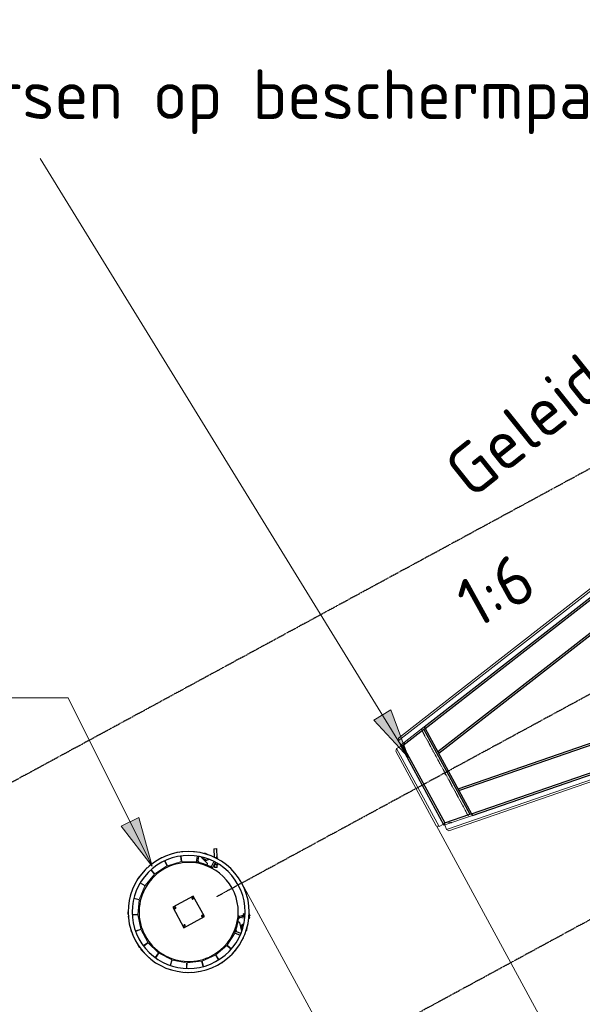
# Model space of a CAD drawing. Header units: millimetres. Extents: x 1069 to 250059, y -65909 to 70891.
# Tile 16 of 109: x 70213 to 75886, y -10234 to -300. Entities that reach past the tile are written whole.
import ezdxf

# ---------------------------------------------------------------- set-up
doc = ezdxf.new("R2010")
doc.units = ezdxf.units.MM
doc.linetypes.add('Grid Line', pattern=[22.225, 12.7, -3.175, 3.175, -3.175])
doc.linetypes.add('Hhidden', pattern=[2.5, 1.5, -1])
for name, color, linetype, lineweight in [('iw-bs-remmingwerk', 213, 'Continuous', 18), ('N-CO-BC-BETONVORM-G', 50, 'Continuous', 25), ('N-CO-BC-BETONVORM-G-1', 50, 'Continuous', 18), ('N-CO-HC-HOUTVORM-G', 30, 'Continuous', 18), ('N-CO-KC-KUNSTSTOFVORM-G', 7, 'Continuous', 13), ('N-CO-SC-STAALVORM-G', 10, 'Continuous', 25), ('X-XX-AL-CONSTRUCTIELIJN-G-5', 7, 'Hhidden', 13), ('X-XX-AL-CONSTRUCTIELIJN-G-6', 7, 'Grid Line', 18), ('X-XX-AL-M', 7, 'Continuous', 18), ('X-XX-AL-M-200', 7, 'Continuous', 18), ('X-XX-AL-T25-1', 7, 'Continuous', 13), ('X-XX-AL-T25-2', 210, 'Continuous', 13), ('X_XX_AL_STRAMIENLIJN_G-1', 7, 'Grid Line', 25), ('XR-463688-Blauwverlaat_Remmingswerken_dwg-1', 213, 'Continuous', 18)]:
    doc.layers.add(name, color=color, linetype=linetype, lineweight=lineweight)
doc.styles.add('NLCS-ISO_3', font='NLCS-ISO.ttf', dxfattribs={"height": 500})
doc.dimstyles.new('2_5_NLCS_diagonal', dxfattribs={"dimscale": 304.8, "dimtxt": 501.377484, "dimasz": 1.312336, "dimexe": 1.968504, "dimexo": 0.0625, "dimgap": 0, "dimtad": 1, "dimdec": 0, "dimzin": 0, "dimdsep": 46, "dimtxsty": 'NLCS-ISO_3', "dimblk1": 'OBLIQUE', "dimblk2": 'OBLIQUE', "dimsah": 1, "dimcen": 0.09, "dimdle": 1.312336, "dimazin": 0, "dimtfac": 1, "dimtdec": 4, "dimtix": 1, "dimtmove": 0, "dimatfit": 3, "dimfxl": 1.968504, "dimfxlon": 1, "dimtvp": 1, "dimtolj": 1, "dimtzin": 0, "dimarcsym": 2})

# ---------------------------------------------------------------- blocks, each defined once
blk = doc.blocks.new('XR-463688-Blauwverlaat_Remmingswerken_dwg-3327467-N_A_P_ Copy 1')
at = {"layer": 'iw-bs-remmingwerk'}
for p, q in [((-8929.7, 4738.4), (-8920.8, 4722.5)), ((-8483, 3940.5), (-8473.5, 3923.7))]:
    blk.add_line(p, q, dxfattribs=at)
blk = doc.blocks.new('GM_Hakorit_2695 - GM_Hakorit_2695-3716366-N_A_P_ Copy 1')
at = {"layer": 'N-CO-KC-KUNSTSTOFVORM-G'}
for p, q in [((-1347.5, -50), (-1347.5, 0)), ((-1347.5, 0), (-1053.4, 0)), ((1347.5, 0), (1347.5, -50)), ((1347.5, -50), (-1347.5, -50)), ((-1347.5, -50), (-1327.5, -70)), ((1327.5, -70), (-1327.5, -70)), ((1327.5, -70), (1347.5, -50))]:
    blk.add_line(p, q, dxfattribs=at)
blk = doc.blocks.new('GM_Hakorit_2695 - GM_Hakorit_2695-V25-N_A_P_ Copy 1')
at = {"layer": 'N-CO-KC-KUNSTSTOFVORM-G'}
for p, q in [((-1347.5, -50), (-1347.5, 0)), ((1053.4, 0), (1347.5, 0)), ((1347.5, 0), (1347.5, -50)), ((1347.5, -50), (-1347.5, -50)), ((-1347.5, -50), (-1327.5, -70)), ((1327.5, -70), (-1327.5, -70)), ((1327.5, -70), (1347.5, -50))]:
    blk.add_line(p, q, dxfattribs=at)
blk = doc.blocks.new('GM_Hakorit_895 - GM_Hakorit_895-3717133-N_A_P_ Copy 1')
at = {"layer": 'N-CO-KC-KUNSTSTOFVORM-G'}
for p, q in [((-447.5, -50), (-447.5, 0)), ((447.5, 0), (447.5, -50)), ((447.5, -50), (-447.5, -50)), ((-447.5, -50), (-427.5, -70)), ((427.5, -70), (-427.5, -70)), ((427.5, -70), (447.5, -50))]:
    blk.add_line(p, q, dxfattribs=at)
blk = doc.blocks.new('GM_Bouten_Moeren_Zeskant - M16-V26-N_A_P_ Copy 1')
at = {"layer": 'N-CO-SC-STAALVORM-G'}
for p, q in [((17359.7, 9240.9), (17351.8, 9242.2)), ((17359.4, 9240.9), (17359.7, 9240.9)), ((17359.7, 9240.9), (17360.4, 9245.2))]:
    blk.add_line(p, q, dxfattribs=at)
blk = doc.blocks.new('GM_Bouten_Moeren_Zeskant - M16-V27-N_A_P_ Copy 1')
at = {"layer": 'N-CO-SC-STAALVORM-G'}
for p, q in [((17359.7, 9240.9), (17359.4, 9240.9)), ((17359.4, 9240.9), (17359.7, 9240.9))]:
    blk.add_line(p, q, dxfattribs=at)
blk = doc.blocks.new('GM_Wrijfstijl_boven_beschermpaal - GM_Wrijfstijl_boven_beschermpaal-3591631-N_A_P_ Copy 1')
at = {"layer": 'N-CO-HC-HOUTVORM-G'}
for p, q in [((-80, -96.3), (-76.3, -100)), ((76.3, -100), (80, -96.3)), ((-76.3, -100), (-28.7, -100)), ((28.7, -100), (76.3, -100))]:
    blk.add_line(p, q, dxfattribs=at)
at = {"layer": 'N-CO-KC-KUNSTSTOFVORM-G'}
for p, q in [((-73.3, 0), (-81.2, -54.6)), ((73.3, 0), (-73.3, 0)), ((81.2, -54.6), (73.3, 0))]:
    blk.add_line(p, q, dxfattribs=at)
blk = doc.blocks.new('GM_Wrijfstijl_boven_beschermpaal - GM_Wrijfstijl_boven_beschermpaal-V30-N_A_P_ Copy 1')
at = {"layer": 'N-CO-BC-BETONVORM-G-1'}
h = blk.add_hatch(dxfattribs=at)
h.set_pattern_fill('ACO-HOUT_01', color=256, style=0, pattern_type=2)
h.set_pattern_definition([(123.504, (-5962.73, 17865.3), (-317.696, -210.31), []), (213.504, (-5962.73, 17865.3), (-425.0815, -738.316), [952.5, -571.5])])
h.paths.add_polyline_path([(80.4, -95.9), (33.1, -100), (76.3, -100)], flags=0)
h.paths.add_polyline_path([(-25.7, -100), (-79.4, -96.9), (-76.3, -100), (-52.1, -100)], flags=0)
at = {"layer": 'N-CO-HC-HOUTVORM-G'}
for p, q in [((-79.8, -96.4), (-76.3, -100)), ((76.3, -100), (80.4, -95.9)), ((-76.3, -100), (-26.6, -100)), ((31.1, -100), (76.3, -100))]:
    blk.add_line(p, q, dxfattribs=at)
at = {"layer": 'N-CO-KC-KUNSTSTOFVORM-G'}
for p, q in [((-73.3, 0), (-81.2, -54.6)), ((73.3, 0), (-73.3, 0)), ((81.2, -54.6), (73.3, 0))]:
    blk.add_line(p, q, dxfattribs=at)
blk = doc.blocks.new('GM_Wrijfstijl_boven_beschermpaal - GM_Wrijfstijl_boven_beschermpaal-V31-N_A_P_ Copy 1')
at = {"layer": 'N-CO-HC-HOUTVORM-G'}
for p, q in [((-80, -96.3), (-76.3, -100)), ((76.3, -100), (80.7, -95.5)), ((-76.3, -100), (-25, -100)), ((33.8, -100), (76.3, -100))]:
    blk.add_line(p, q, dxfattribs=at)
at = {"layer": 'N-CO-KC-KUNSTSTOFVORM-G'}
for p, q in [((-73.3, 0), (-81.2, -54.6)), ((73.3, 0), (-73.3, 0)), ((81.2, -54.6), (73.3, 0))]:
    blk.add_line(p, q, dxfattribs=at)
blk = doc.blocks.new('GM_Wrijfstijl_boven_beschermpaal - GM_Wrijfstijl_boven_beschermpaal-V32-N_A_P_ Copy 1')
at = {"layer": 'N-CO-HC-HOUTVORM-G'}
for p, q in [((-80.4, -95.8), (-76.3, -100)), ((76.3, -100), (81, -95.3)), ((-76.3, -100), (-24.6, -100)), ((36.6, -100), (76.3, -100))]:
    blk.add_line(p, q, dxfattribs=at)
at = {"layer": 'N-CO-KC-KUNSTSTOFVORM-G'}
for p, q in [((-73.3, 0), (-81.2, -54.6)), ((73.3, 0), (-73.3, 0)), ((81.2, -54.6), (73.3, 0))]:
    blk.add_line(p, q, dxfattribs=at)
blk = doc.blocks.new('GM_Wrijfstijl_boven_beschermpaal - GM_Wrijfstijl_boven_beschermpaal-V33-N_A_P_ Copy 1')
at = {"layer": 'N-CO-BC-BETONVORM-G-1'}
h = blk.add_hatch(dxfattribs=at)
h.set_pattern_fill('ACO-HOUT_01', color=256, style=0, pattern_type=2)
h.set_pattern_definition([(208.504, (-17810.94, -3919.25), (181.821, -334.817), []), (298.504, (-17810.94, -3919.25), (698.458, -487.812), [952.5, -571.5])])
h.paths.add_polyline_path([(81.3, -95), (45.3, -100), (76.3, -100)], flags=0)
h.paths.add_polyline_path([(-48, -100), (-81.2, -95.1), (-76.3, -100), (-63, -100)], flags=0)
at = {"layer": 'N-CO-HC-HOUTVORM-G'}
for p, q in [((-81.2, -95.1), (-76.3, -100)), ((76.3, -100), (81.3, -95)), ((-76.3, -100), (-48.3, -100)), ((45.6, -100), (76.3, -100))]:
    blk.add_line(p, q, dxfattribs=at)
at = {"layer": 'N-CO-KC-KUNSTSTOFVORM-G'}
for p, q in [((-73.3, 0), (-81.2, -54.7)), ((73.3, 0), (-73.3, 0)), ((81.2, -54.6), (73.3, 0))]:
    blk.add_line(p, q, dxfattribs=at)
blk = doc.blocks.new('GM_Wrijfstijl_boven_beschermpaal - GM_Wrijfstijl_boven_beschermpaal-V34-N_A_P_ Copy 1')
at = {"layer": 'N-CO-HC-HOUTVORM-G'}
for p, q in [((-81.3, -95), (-76.3, -100)), ((76.3, -100), (81.2, -95.1)), ((-76.3, -100), (-45.2, -100)), ((48.8, -100), (76.3, -100))]:
    blk.add_line(p, q, dxfattribs=at)
at = {"layer": 'N-CO-KC-KUNSTSTOFVORM-G'}
for p, q in [((-73.3, 0), (-81.2, -54.7)), ((73.3, 0), (-73.3, 0)), ((81.2, -54.6), (73.3, 0))]:
    blk.add_line(p, q, dxfattribs=at)
blk = doc.blocks.new('GM_Wrijfstijl_boven_beschermpaal - GM_Wrijfstijl_boven_beschermpaal-V35-N_A_P_ Copy 1')
at = {"layer": 'N-CO-HC-HOUTVORM-G'}
for p, q in [((-80.8, -95.5), (-76.3, -100)), ((76.3, -100), (81.2, -95.1)), ((-76.3, -100), (-26.6, -100)), ((39.5, -100), (76.3, -100))]:
    blk.add_line(p, q, dxfattribs=at)
at = {"layer": 'N-CO-KC-KUNSTSTOFVORM-G'}
for p, q in [((-73.3, 0), (-81.2, -54.7)), ((73.3, 0), (-73.3, 0)), ((81.2, -54.6), (73.3, 0))]:
    blk.add_line(p, q, dxfattribs=at)
blk = doc.blocks.new('GM_Wrijfstijl_boven_beschermpaal - GM_Wrijfstijl_boven_beschermpaal-V36-N_A_P_ Copy 1')
at = {"layer": 'N-CO-HC-HOUTVORM-G'}
for p, q in [((-81, -95.2), (-76.3, -100)), ((76.3, -100), (81.2, -95)), ((-76.3, -100), (-36, -100)), ((42.6, -100), (76.3, -100))]:
    blk.add_line(p, q, dxfattribs=at)
at = {"layer": 'N-CO-KC-KUNSTSTOFVORM-G'}
for p, q in [((-73.3, 0), (-81.2, -54.7)), ((73.3, 0), (-73.3, 0)), ((81.2, -54.6), (73.3, 0))]:
    blk.add_line(p, q, dxfattribs=at)
blk = doc.blocks.new('GM_Wrijfstijl_boven_beschermpaal - GM_Wrijfstijl_boven_beschermpaal-3365226-N_A_P_ Copy 1')
at = {"layer": 'N-CO-BC-BETONVORM-G-1'}
h = blk.add_hatch(dxfattribs=at)
h.set_pattern_fill('ACO-HOUT_01', color=256, style=0, pattern_type=2)
h.set_pattern_definition([(269.504, (-4762.75, -18232.17), (380.986, -3.298), []), (359.504, (-4762.75, -18232.17), (765.27, 374.389), [952.5, -571.5])])
h.paths.add_polyline_path([(-76.3, 100), (-79.5, 96.8), (-56.4, 100)], flags=0)
h.paths.add_polyline_path([(30.5, 100), (78.8, 97.5), (76.3, 100)], flags=0)
at = {"layer": 'N-CO-HC-HOUTVORM-G'}
for p, q in [((-76.3, 100), (-79.8, 96.4)), ((-26.6, 100), (-76.3, 100)), ((76.3, 100), (31.1, 100)), ((80.4, 95.9), (76.3, 100))]:
    blk.add_line(p, q, dxfattribs=at)
at = {"layer": 'N-CO-KC-KUNSTSTOFVORM-G'}
for p, q in [((-81.2, 54.6), (-73.3, 0)), ((73.3, 0), (81.2, 54.6)), ((-73.3, 0), (73.3, 0))]:
    blk.add_line(p, q, dxfattribs=at)
blk = doc.blocks.new('GM_Wrijfstijl_boven_beschermpaal - GM_Wrijfstijl_boven_beschermpaal-V37-N_A_P_ Copy 1')
at = {"layer": 'N-CO-HC-HOUTVORM-G'}
for p, q in [((-76.3, 100), (-80, 96.3)), ((-25, 100), (-76.3, 100)), ((76.3, 100), (33.8, 100)), ((80.7, 95.5), (76.3, 100))]:
    blk.add_line(p, q, dxfattribs=at)
at = {"layer": 'N-CO-KC-KUNSTSTOFVORM-G'}
for p, q in [((-81.2, 54.6), (-73.3, 0)), ((73.3, 0), (81.2, 54.6)), ((-73.3, 0), (73.3, 0))]:
    blk.add_line(p, q, dxfattribs=at)
blk = doc.blocks.new('GM_Wrijfstijl_boven_beschermpaal - GM_Wrijfstijl_boven_beschermpaal-V38-N_A_P_ Copy 1')
at = {"layer": 'N-CO-HC-HOUTVORM-G'}
for p, q in [((-76.3, 100), (-80.4, 95.8)), ((-24.6, 100), (-76.3, 100)), ((76.3, 100), (36.6, 100)), ((81, 95.3), (76.3, 100))]:
    blk.add_line(p, q, dxfattribs=at)
at = {"layer": 'N-CO-KC-KUNSTSTOFVORM-G'}
for p, q in [((-81.2, 54.6), (-73.3, 0)), ((73.3, 0), (81.2, 54.6)), ((-73.3, 0), (73.3, 0))]:
    blk.add_line(p, q, dxfattribs=at)
blk = doc.blocks.new('GM_Wrijfstijl_boven_beschermpaal - GM_Wrijfstijl_boven_beschermpaal-V39-N_A_P_ Copy 1')
at = {"layer": 'N-CO-HC-HOUTVORM-G'}
for p, q in [((-76.3, 100), (-81.2, 95.1)), ((-48.3, 100), (-76.3, 100)), ((76.3, 100), (45.6, 100)), ((81.3, 95), (76.3, 100))]:
    blk.add_line(p, q, dxfattribs=at)
at = {"layer": 'N-CO-KC-KUNSTSTOFVORM-G'}
for p, q in [((-81.2, 54.7), (-73.3, 0)), ((73.3, 0), (81.2, 54.6)), ((-73.3, 0), (73.3, 0))]:
    blk.add_line(p, q, dxfattribs=at)
blk = doc.blocks.new('GM_Wrijfstijl_boven_beschermpaal - GM_Wrijfstijl_boven_beschermpaal-V40-N_A_P_ Copy 1')
at = {"layer": 'N-CO-HC-HOUTVORM-G'}
for p, q in [((-76.3, 100), (-81.3, 95)), ((-45.2, 100), (-76.3, 100)), ((76.3, 100), (48.8, 100)), ((81.2, 95.1), (76.3, 100))]:
    blk.add_line(p, q, dxfattribs=at)
at = {"layer": 'N-CO-KC-KUNSTSTOFVORM-G'}
for p, q in [((-81.2, 54.7), (-73.3, 0)), ((73.3, 0), (81.2, 54.6)), ((-73.3, 0), (73.3, 0))]:
    blk.add_line(p, q, dxfattribs=at)
blk = doc.blocks.new('GM_Wrijfstijl_boven_beschermpaal - GM_Wrijfstijl_boven_beschermpaal-V41-N_A_P_ Copy 1')
at = {"layer": 'N-CO-BC-BETONVORM-G-1'}
h = blk.add_hatch(dxfattribs=at)
h.set_pattern_fill('ACO-HOUT_01', color=256, style=0, pattern_type=2)
h.set_pattern_definition([(218.504, (-16771.57, -7960.83), (237.199, -298.157), []), (308.504, (-16771.57, -7960.83), (772.555, -359.1154), [952.5, -571.5])])
h.paths.add_polyline_path([(76.3, 100), (53.6, 98.3), (81, 95.3)], flags=0)
h.paths.add_polyline_path([(-24.7, 100), (-76.3, 100), (-80.8, 95.5), (-43.8, 99.5)], flags=0)
at = {"layer": 'N-CO-HC-HOUTVORM-G'}
for p, q in [((-76.3, 100), (-80.8, 95.5)), ((-26.6, 100), (-76.3, 100)), ((76.3, 100), (39.5, 100)), ((81.2, 95.1), (76.3, 100))]:
    blk.add_line(p, q, dxfattribs=at)
at = {"layer": 'N-CO-KC-KUNSTSTOFVORM-G'}
for p, q in [((-81.2, 54.7), (-73.3, 0)), ((73.3, 0), (81.2, 54.6)), ((-73.3, 0), (73.3, 0))]:
    blk.add_line(p, q, dxfattribs=at)
blk = doc.blocks.new('GM_Wrijfstijl_boven_beschermpaal - GM_Wrijfstijl_boven_beschermpaal-V42-N_A_P_ Copy 1')
at = {"layer": 'N-CO-BC-BETONVORM-G-1'}
h = blk.add_hatch(dxfattribs=at)
h.set_pattern_fill('ACO-HOUT_01', color=256, style=0, pattern_type=2)
h.set_pattern_definition([(201.504, (-18217.73, -2731.64), (139.662, -354.479), []), (291.504, (-18217.73, -2731.64), (633.803, -569.297), [952.5, -571.5])])
h.paths.add_polyline_path([(76.3, 100), (52, 98.7), (81.2, 95)], flags=0)
h.paths.add_polyline_path([(-32.9, 100), (-76.3, 100), (-81, 95.2), (-53.2, 99.7)], flags=0)
at = {"layer": 'N-CO-HC-HOUTVORM-G'}
for p, q in [((-76.3, 100), (-81, 95.2)), ((-36, 100), (-76.3, 100)), ((76.3, 100), (42.6, 100)), ((81.2, 95), (76.3, 100))]:
    blk.add_line(p, q, dxfattribs=at)
at = {"layer": 'N-CO-KC-KUNSTSTOFVORM-G'}
for p, q in [((-81.2, 54.7), (-73.3, 0)), ((73.3, 0), (81.2, 54.6)), ((-73.3, 0), (73.3, 0))]:
    blk.add_line(p, q, dxfattribs=at)
blk = doc.blocks.new('GM_kopplaat_uitwellingerga - GM_kopplaat_uitwellingerga-3626098-N_A_P_ Copy 1')
at = {"layer": 'N-CO-SC-STAALVORM-G'}
for start, end in [(360, 180), (180, 360)]:
    blk.add_arc((0, 0), 500, start, end, dxfattribs=at)
blk = doc.blocks.new('GM_type2 - GM_type2-3506823-N_A_P_ Copy 1')
at = {"layer": 'N-CO-SC-STAALVORM-G'}
for p, q in [((-7.5, 0), (-7.5, -60.9)), ((7.5, 0), (-7.5, 0)), ((7.5, -60.8), (7.5, 0))]:
    blk.add_line(p, q, dxfattribs=at)
blk = doc.blocks.new('GM_Type10 - GM_Type10-3482109-N_A_P_ Copy 1')
at = {"layer": 'N-CO-SC-STAALVORM-G'}
for p, q in [((-16, 9.3), (-16, 0)), ((16, 0), (16, 8.4))]:
    blk.add_line(p, q, dxfattribs=at)
blk = doc.blocks.new('GM_Type10 - GM_Type10-V43-N_A_P_ Copy 1')
at = {"layer": 'N-CO-SC-STAALVORM-G'}
for p, q in [((-16, 8.8), (-16, 0)), ((16, 0), (16, 9.6))]:
    blk.add_line(p, q, dxfattribs=at)
blk = doc.blocks.new('GM_Type10 - GM_Type10-V44-N_A_P_ Copy 1')
at = {"layer": 'N-CO-SC-STAALVORM-G'}
for p, q in [((-16, 8.4), (-16, 0)), ((16, 0), (16, 9.8))]:
    blk.add_line(p, q, dxfattribs=at)
blk = doc.blocks.new('GM_Type10 - GM_Type10-V45-N_A_P_ Copy 1')
at = {"layer": 'N-CO-SC-STAALVORM-G'}
for p, q in [((-16, 9), (-16, 0)), ((16, 0), (16, 9.8))]:
    blk.add_line(p, q, dxfattribs=at)
blk = doc.blocks.new('GM_Type10 - GM_Type10-V46-N_A_P_ Copy 1')
at = {"layer": 'N-CO-SC-STAALVORM-G'}
for p, q in [((-16, 9.8), (-16, 0)), ((16, 0), (16, 9))]:
    blk.add_line(p, q, dxfattribs=at)
blk = doc.blocks.new('GM_Type10 - GM_Type10-V47-N_A_P_ Copy 1')
at = {"layer": 'N-CO-SC-STAALVORM-G'}
for p, q in [((-16, 9.8), (-16, 0)), ((16, 0), (16, 8.4))]:
    blk.add_line(p, q, dxfattribs=at)
blk = doc.blocks.new('GM_Type10 - GM_Type10-V48-N_A_P_ Copy 1')
at = {"layer": 'N-CO-SC-STAALVORM-G'}
for p, q in [((-16, 9.4), (-16, 0)), ((16, 0), (16, 9.7))]:
    blk.add_line(p, q, dxfattribs=at)
blk = doc.blocks.new('GM_Type10 - GM_Type10-V49-N_A_P_ Copy 1')
at = {"layer": 'N-CO-SC-STAALVORM-G'}
for p, q in [((-16, 9.7), (-16, 0)), ((16, 0), (16, 9.4))]:
    blk.add_line(p, q, dxfattribs=at)
blk = doc.blocks.new('GM_Type10 - GM_Type10-3481840-N_A_P_ Copy 1')
at = {"layer": 'N-CO-SC-STAALVORM-G'}
for p, q in [((-16, 0), (-16, -8.8)), ((16, -9.6), (16, 0))]:
    blk.add_line(p, q, dxfattribs=at)
blk = doc.blocks.new('GM_Type10 - GM_Type10-V50-N_A_P_ Copy 1')
at = {"layer": 'N-CO-SC-STAALVORM-G'}
for p, q in [((-16, 0), (-16, -8.4)), ((16, -9.8), (16, 0))]:
    blk.add_line(p, q, dxfattribs=at)
blk = doc.blocks.new('GM_type3 - GM_type3-3504051-N_A_P_ Copy 1')
at = {"layer": 'N-CO-SC-STAALVORM-G'}
for p, q in [((-7.5, -60), (-7.5, 0)), ((7.5, 0), (-7.5, 0)), ((7.5, 0), (7.5, -60)), ((-7.5, -110), (-7.5, -103.4)), ((-7.5, -110), (7.5, -110)), ((7.5, -103.3), (7.5, -110))]:
    blk.add_line(p, q, dxfattribs=at)
blk = doc.blocks.new('GM_type5 - GM_type5-3510083-N_A_P_ Copy 1')
at = {"layer": 'N-CO-SC-STAALVORM-G'}
for p, q in [((0, 0), (-15.2, -15.2)), ((38.9, -58.6), (68, -27.5))]:
    blk.add_line(p, q, dxfattribs=at)
for start, end in [(271.71781, 275.05567), (279.48102, 279.98083)]:
    blk.add_arc((-15.2, 507.8), 508, start, end, dxfattribs=at)
blk = doc.blocks.new('GM_type4 - GM_type4-3486702-N_A_P_ Copy 1')
at = {"layer": 'N-CO-SC-STAALVORM-G'}
for p, q in [((0, 15.2), (15.2, 0)), ((100.3, 9), (26, 61)), ((100.3, -9.8), (100.3, 9))]:
    blk.add_line(p, q, dxfattribs=at)
blk.add_arc((0, -507.8), 508, 78.61531, 88.28219, dxfattribs=at)
blk = doc.blocks.new('GM_M30 - M20-3626099-N_A_P_ Copy 1')
at = {"layer": 'N-CO-SC-STAALVORM-G'}
for p, q in [((-15567.3, -8664.2), (-15537.3, -8663.3)), ((-15567.3, -8664.2), (-15564.7, -8750.4)), ((-15534.6, -8754.5), (-15537.3, -8663.3)), ((-15547.4, -8827.7), (-15563.5, -8828.2)), ((-15562.4, -8828.1), (-15561.6, -8854.1)), ((-15548.1, -8803.7), (-15552.7, -8803.8)), ((-15547.4, -8827.7), (-15548.1, -8803.7)), ((-15524.4, -8827), (-15547.4, -8827.7)), ((-15531.6, -8853.2), (-15532.4, -8827.2)), ((-15524.4, -8827), (-15524.7, -8815.4)), ((-15531.6, -8853.2), (-15561.6, -8854.1))]:
    blk.add_line(p, q, dxfattribs=at)
blk = doc.blocks.new('GM_type7 - GM_type7-3496946-N_A_P_ Copy 1')
at = {"layer": 'N-CO-SC-STAALVORM-G'}
for p, q in [((-11.1, 0), (-20, 0)), ((-20, 0), (-20, -49.7)), ((-8.9, -60), (-2.5, -60))]:
    blk.add_line(p, q, dxfattribs=at)
blk = doc.blocks.new('GM_type6 - GM_type6-3505761-N_A_P_ Copy 1')
at = {"layer": 'N-CO-SC-STAALVORM-G'}
for p, q in [((7.5, 0), (0.9, 0)), ((7.5, -36), (7.5, 0))]:
    blk.add_line(p, q, dxfattribs=at)
blk = doc.blocks.new('GM_type2 - GM_type2-3480043-N_A_P_ Copy 1')
at = {"layer": 'N-CO-SC-STAALVORM-G'}
for p, q in [((-7.5, 60.9), (-7.5, 0)), ((-7.5, 0), (7.5, 0)), ((7.5, 0), (7.5, 60.8))]:
    blk.add_line(p, q, dxfattribs=at)
blk = doc.blocks.new('GM_type3 - GM_type3-3483063-N_A_P_ Copy 1')
at = {"layer": 'N-CO-SC-STAALVORM-G'}
for p, q in [((7.5, 110), (-7.5, 110)), ((-7.5, 103.3), (-7.5, 110)), ((7.5, 110), (7.5, 101.1)), ((-7.5, 0), (-7.5, 60)), ((-7.5, 0), (7.5, 0)), ((7.5, 60), (7.5, 0))]:
    blk.add_line(p, q, dxfattribs=at)
blk = doc.blocks.new('GM_type5 - GM_type5-3483963-N_A_P_ Copy 1')
at = {"layer": 'N-CO-SC-STAALVORM-G'}
for p, q in [((-15.2, 15.2), (0, 0)), ((68, 27.5), (38.9, 58.6))]:
    blk.add_line(p, q, dxfattribs=at)
for start, end in [(84.84001, 88.28219), (80.01917, 80.51898)]:
    blk.add_arc((-15.2, -507.8), 508, start, end, dxfattribs=at)
blk = doc.blocks.new('GM_type4 - GM_type4-3520903-N_A_P_ Copy 1')
at = {"layer": 'N-CO-SC-STAALVORM-G'}
for p, q in [((15.2, 0), (0, -15.2)), ((100.3, -9), (100.3, 9.8)), ((26, -61), (100.3, -9))]:
    blk.add_line(p, q, dxfattribs=at)
blk.add_arc((0, 507.8), 508, 271.71781, 281.38469, dxfattribs=at)
blk = doc.blocks.new('GM_type7 - GM_type7-3490173-N_A_P_ Copy 1')
at = {"layer": 'N-CO-SC-STAALVORM-G'}
for p, q in [((-20, 49.7), (-20, 0)), ((-20, 0), (-11.1, 0)), ((-2.5, 60), (-8.9, 60))]:
    blk.add_line(p, q, dxfattribs=at)
blk = doc.blocks.new('GM_type6 - GM_type6-3496029-N_A_P_ Copy 1')
at = {"layer": 'N-CO-SC-STAALVORM-G'}
for p, q in [((0.9, 0), (7.5, 0)), ((7.5, 0), (7.5, 36))]:
    blk.add_line(p, q, dxfattribs=at)
blk = doc.blocks.new('GM_M30 - M20-V51-N_A_P_ Copy 1')
at = {"layer": 'N-CO-SC-STAALVORM-G'}
for p, q in [((-15263.5, -9332.9), (-15293.1, -9345)), ((-15264.7, -9319.3), (-15268.4, -9320.9)), ((-15257.8, -9346.8), (-15268.4, -9320.9)), ((-15264.7, -9319.3), (-15254.1, -9345.3)), ((-15251.2, -9319.2), (-15262.8, -9324)), ((-15212.7, -9314.3), (-15202.1, -9340.2)), ((-15330.4, -9392.7), (-15321.5, -9389)), ((-15315.4, -9354.1), (-15324.6, -9357.9)), ((-15212.4, -9344.4), (-15202.1, -9340.2))]:
    blk.add_line(p, q, dxfattribs=at)
blk = doc.blocks.new('GM_Bevestigingsplaat radardetector - GM_Bevestigingsplaat radardetector-3626100-N_A_P_ Copy 1')
at = {"layer": 'N-CO-SC-STAALVORM-G'}
for p, q in [((117.5, 117.5), (-117.5, 117.5)), ((-117.5, 117.5), (-117.5, -117.5)), ((117.5, -117.5), (117.5, 117.5)), ((-117.5, -117.5), (117.5, -117.5))]:
    blk.add_line(p, q, dxfattribs=at)
for centre, start, end in [((-100, 100), 0, 180), ((-100, 100), 180, 360), ((100, 100), 0, 180), ((100, 100), 180, 360), ((-100, -100), 0, 180), ((100, -100), 0, 180), ((-100, -100), 180, 360), ((100, -100), 180, 360)]:
    blk.add_arc(centre, 7, start, end, dxfattribs=at)
blk = doc.blocks.new('DIMBLOCK19-N_A_P_ Copy 1')
at = {"layer": 'X-XX-AL-M-200'}
for p, q in [((84194.6, -5080.5), (85550.4, -7578)), ((85264.1, -7050.7), (84194.6, -5080.5)), ((85264.1, -7050.7), (85344.5, -6779.5)), ((85264.1, -7050.7), (76303.9, -11914.8)), ((85264.1, -7050.7), (85183.8, -7321.9)), ((74414.5, -8434.3), (76590.2, -12442.2)), ((76303.9, -11914.8), (74414.5, -8434.3)), ((76303.9, -11914.8), (76384.3, -11643.7)), ((76303.9, -11914.8), (76223.6, -12186))]:
    blk.add_line(p, q, dxfattribs=at)
at = {"layer": 'X-XX-AL-M-200', "color": 0, "insert": (79795.7, -9278.2), "char_height": 500, "width": 1850.367, "attachment_point": 1, "rotation": 28.49561, "line_spacing_factor": 1.135194, "style": 'NLCS-ISO_3'}
blk.add_mtext('10195', dxfattribs=at)
blk = doc.blocks.new('_Oblique')
at = {"color": 0, "linetype": 'ByBlock', "lineweight": -2}
blk.add_line((-0.5, -0.5), (0.5, 0.5), dxfattribs=at)
blk = doc.blocks.new('DIMBLOCK20-N_A_P_ Copy 1')
at = {"layer": 'X-XX-AL-M-200'}
for p, q in [((74414.5, -8434.3), (76590.2, -12442.2)), ((76303.9, -11914.8), (74414.5, -8434.3)), ((72453.2, -9012.6), (74832.8, -13396.1)), ((74546.6, -12868.8), (72453.2, -9012.6)), ((76303.9, -11914.8), (76384.3, -11643.7)), ((76303.9, -11914.8), (74195, -13059.7)), ((76303.9, -11914.8), (76223.6, -12186)), ((74546.6, -12868.8), (74626.9, -12597.6)), ((74546.6, -12868.8), (74466.2, -13140))]:
    blk.add_line(p, q, dxfattribs=at)
at = {"layer": 'X-XX-AL-M-200', "color": 0, "insert": (74499.2, -12153.4), "char_height": 500, "width": 1680.088, "attachment_point": 1, "rotation": 28.49561, "line_spacing_factor": 1.135194, "style": 'NLCS-ISO_3'}
blk.add_mtext('2000', dxfattribs=at)

msp = doc.modelspace()

# ---------------------------------------------------------------- hatches: boundary and pattern name
at = {"layer": 'X-XX-AL-T25-2'}
for points in [[(74132.2, -7742.4), (73955.5, -7264.1), (73785.1, -7368.8)], [(71550.1, -8839.7), (71415.8, -8347.8), (71237, -8437.3)]]:
    msp.add_hatch(color=256, dxfattribs=at).paths.add_polyline_path(points, flags=0)

# ---------------------------------------------------------------- linework, layer by layer
at = {"layer": 'N-CO-SC-STAALVORM-G'}
for p, q in [((74292.4, -7433.9), (76193.3, -5951.1)), ((74301.6, -7450.9), (76205, -5966)), ((74428.3, -7684.3), (76366.1, -6172.6)), ((74437.5, -7701.2), (76377.8, -6187.6)), ((74632.4, -8060.3), (76958.8, -7257.7)), ((74641.6, -8077.2), (76965, -7275.7)), ((74292.4, -7433.9), (74301.6, -7450.9)), ((74286.4, -7462.7), (74077, -7626.1)), ((74301.6, -7450.9), (74286.4, -7462.7)), ((74286.4, -7462.7), (74750.1, -8316.9)), ((74301.6, -7450.9), (74768.4, -8310.6)), ((74768.4, -8310.6), (77050.4, -7523.4)), ((74777.5, -8327.6), (77056.6, -7541.3)), ((74077, -7626.1), (74052.6, -7621)), ((74052.6, -7621), (74490, -8426.8)), ((74077, -7626.1), (74499.1, -8403.5)), ((74428.3, -7684.3), (74437.5, -7701.2)), ((74632.4, -8060.3), (74641.6, -8077.2)), ((74499.1, -8403.5), (74750.1, -8316.9)), ((74750.1, -8316.9), (74768.4, -8310.6)), ((74768.4, -8310.6), (74777.5, -8327.6)), ((74490, -8426.8), (74499.1, -8403.5)), ((72329.1, -9584.3), (72336.2, -9588.8)), ((72353.4, -9561.8), (72345.1, -9556.5)), ((72229.5, -9693.6), (72234.1, -9699)), ((72258.4, -9678.2), (72252.1, -9670.8)), ((71809.8, -9789.2), (71808, -9798.9)), ((71839.5, -9804.7), (71841.1, -9795.9)), ((71956.8, -9799.3), (71957.9, -9808.9)), ((71989.7, -9805.2), (71988.7, -9795.9)), ((72100.5, -9766), (72104.2, -9774.6)), ((72133.6, -9761.8), (72129.7, -9752.9))]:
    msp.add_line(p, q, dxfattribs=at)
for radius, start, end in [(610, 298.49561, 118.49561), (570, 298.49561, 118.49561), (610, 118.49561, 298.49561), (570, 118.49561, 298.49561)]:
    msp.add_arc((71916.4, -9302.3), radius, start, end, dxfattribs=at)
at = {"layer": 'X-XX-AL-CONSTRUCTIELIJN-G-5'}
msp.add_line((74498.9, -7911.7), (74503.6, -7920.5), dxfattribs=at)
at = {"layer": 'X-XX-AL-CONSTRUCTIELIJN-G-6'}
msp.add_line((74263.6, -7461.7), (74738.5, -8336.6), dxfattribs=at)
at = {"layer": 'X-XX-AL-T25-2'}
for p, q in [((74132.2, -7742.4), (70417.9, -1701)), ((70700.7, -7141.6), (69851.4, -7141.6)), ((71550.1, -8839.7), (70700.7, -7141.6)), ((73955.5, -7264.1), (73785.1, -7368.8)), ((74132.2, -7742.4), (73955.5, -7264.1)), ((73785.1, -7368.8), (74132.2, -7742.4)), ((71415.8, -8347.8), (71237, -8437.3)), ((71237, -8437.3), (71550.1, -8839.7)), ((71550.1, -8839.7), (71415.8, -8347.8))]:
    msp.add_line(p, q, dxfattribs=at)
at = {"layer": 'X_XX_AL_STRAMIENLIJN_G-1'}
for p, q in [((112722.4, 15125.2), (59147.9, -13958.1)), ((114529.4, 11554.8), (61168.2, -17412.7)), ((107438.6, 9981.2), (72200.3, -9148.1))]:
    msp.add_line(p, q, dxfattribs=at)

# ---------------------------------------------------------------- block references
at = {"layer": 'N-CO-BC-BETONVORM-G'}
for name, p, rotation in [('GM_Hakorit_2695 - GM_Hakorit_2695-V25-N_A_P_ Copy 1', (75123, -6786), 217.9579285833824), ('GM_Hakorit_2695 - GM_Hakorit_2695-3716366-N_A_P_ Copy 1', (75773.3, -7984), 19.0332841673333), ('GM_Hakorit_895 - GM_Hakorit_895-3717133-N_A_P_ Copy 1', (74271.3, -8023.9), 298.495606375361), ('GM_Bouten_Moeren_Zeskant - M16-V26-N_A_P_ Copy 1', (60699.3, -21942), 18.92464441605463), ('GM_Bouten_Moeren_Zeskant - M16-V27-N_A_P_ Copy 1', (60699.3, -21942), 18.92464441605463), ('GM_Bouten_Moeren_Zeskant - M16-V27-N_A_P_ Copy 1', (60699.3, -21942), 18.92464441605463), ('GM_Bouten_Moeren_Zeskant - M16-V27-N_A_P_ Copy 1', (60699.3, -21942), 18.92464441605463), ('GM_Bouten_Moeren_Zeskant - M16-V27-N_A_P_ Copy 1', (60699.3, -21942), 18.92464441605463), ('GM_Bouten_Moeren_Zeskant - M16-V27-N_A_P_ Copy 1', (60699.3, -21942), 18.92464441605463), ('GM_Bouten_Moeren_Zeskant - M16-V27-N_A_P_ Copy 1', (60699.3, -21942), 18.92464441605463), ('GM_Bouten_Moeren_Zeskant - M16-V27-N_A_P_ Copy 1', (60699.3, -21942), 18.92464441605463), ('GM_Bouten_Moeren_Zeskant - M16-V27-N_A_P_ Copy 1', (60699.3, -21942), 18.92464441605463), ('GM_Bouten_Moeren_Zeskant - M16-V27-N_A_P_ Copy 1', (60699.3, -21942), 18.92464441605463), ('GM_Bouten_Moeren_Zeskant - M16-V26-N_A_P_ Copy 1', (91917.4, 841.5), 180), ('GM_Bouten_Moeren_Zeskant - M16-V27-N_A_P_ Copy 1', (91917.4, 841.5), 180), ('GM_Bouten_Moeren_Zeskant - M16-V27-N_A_P_ Copy 1', (91917.4, 841.5), 180), ('GM_Bouten_Moeren_Zeskant - M16-V27-N_A_P_ Copy 1', (91917.4, 841.5), 180), ('GM_Bouten_Moeren_Zeskant - M16-V27-N_A_P_ Copy 1', (91917.4, 841.5), 180), ('GM_Bouten_Moeren_Zeskant - M16-V27-N_A_P_ Copy 1', (91917.4, 841.5), 180), ('GM_Bouten_Moeren_Zeskant - M16-V27-N_A_P_ Copy 1', (91917.4, 841.5), 180), ('GM_Bouten_Moeren_Zeskant - M16-V27-N_A_P_ Copy 1', (91917.4, 841.5), 180), ('GM_Bouten_Moeren_Zeskant - M16-V27-N_A_P_ Copy 1', (91917.4, 841.5), 180), ('GM_kopplaat_uitwellingerga - GM_kopplaat_uitwellingerga-3626098-N_A_P_ Copy 1', (71916.4, -9302.3), 118.4956063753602), ('GM_Wrijfstijl_boven_beschermpaal - GM_Wrijfstijl_boven_beschermpaal-V33-N_A_P_ Copy 1', (71772.1, -8815.2), 196.4956063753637), ('GM_Wrijfstijl_boven_beschermpaal - GM_Wrijfstijl_boven_beschermpaal-V34-N_A_P_ Copy 1', (71920.8, -8794.3), 179.4956063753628), ('GM_type2 - GM_type2-3506823-N_A_P_ Copy 1', (72000.4, -8801.7), 169.6198534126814), ('GM_type6 - GM_type6-3505761-N_A_P_ Copy 1', (72076.4, -8716.1), 63.24153656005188), ('GM_Wrijfstijl_boven_beschermpaal - GM_Wrijfstijl_boven_beschermpaal-V36-N_A_P_ Copy 1', (71636, -8878.7), 213.4956063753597), ('GM_Type10 - GM_Type10-V46-N_A_P_ Copy 1', (71772.1, -8815.2), 196.4956063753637), ('GM_Type10 - GM_Type10-V47-N_A_P_ Copy 1', (71920.8, -8794.3), 179.4956063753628), ('GM_type4 - GM_type4-3486702-N_A_P_ Copy 1', (72007.8, -8803.1), 349.6198534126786), ('GM_type7 - GM_type7-3496946-N_A_P_ Copy 1', (72064, -8740.7), 63.24153656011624), ('GM_type5 - GM_type5-3510083-N_A_P_ Copy 1', (72131.4, -8842), 153.2415365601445), ('GM_type3 - GM_type3-3504051-N_A_P_ Copy 1', (72151.8, -8852.1), 153.2415365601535), ('GM_Wrijfstijl_boven_beschermpaal - GM_Wrijfstijl_boven_beschermpaal-V35-N_A_P_ Copy 1', (71524.4, -8979.1), 230.4956063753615), ('GM_Type10 - GM_Type10-V49-N_A_P_ Copy 1', (71636, -8878.7), 213.4956063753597), ('GM_Wrijfstijl_boven_beschermpaal - GM_Wrijfstijl_boven_beschermpaal-V32-N_A_P_ Copy 1', (71447, -9107.9), 247.4956063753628), ('GM_Type10 - GM_Type10-V48-N_A_P_ Copy 1', (71524.4, -8979.1), 230.4956063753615), ('GM_Type10 - GM_Type10-V45-N_A_P_ Copy 1', (71447, -9107.9), 247.4956063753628), ('GM_Wrijfstijl_boven_beschermpaal - GM_Wrijfstijl_boven_beschermpaal-V31-N_A_P_ Copy 1', (71410.7, -9253.6), 264.4956063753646), ('GM_Type10 - GM_Type10-V44-N_A_P_ Copy 1', (71410.7, -9253.6), 264.4956063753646), ('GM_Bevestigingsplaat radardetector - GM_Bevestigingsplaat radardetector-3626100-N_A_P_ Copy 1', (71916.4, -9302.3), 118.4956063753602), ('GM_Wrijfstijl_boven_beschermpaal - GM_Wrijfstijl_boven_beschermpaal-V30-N_A_P_ Copy 1', (71418.5, -9403.5), 281.4956063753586), ('GM_Type10 - GM_Type10-V43-N_A_P_ Copy 1', (71418.5, -9403.5), 281.4956063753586), ('GM_type4 - GM_type4-3520903-N_A_P_ Copy 1', (72384.8, -9497.6), 67.37135933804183), ('GM_type5 - GM_type5-3483963-N_A_P_ Copy 1', (72419.5, -9372.7), 263.7496761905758), ('GM_type3 - GM_type3-3483063-N_A_P_ Copy 1', (72422.2, -9350.2), 263.7496761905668), ('GM_type7 - GM_type7-3490173-N_A_P_ Copy 1', (72467.8, -9484.4), 353.7496761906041), ('GM_Wrijfstijl_boven_beschermpaal - GM_Wrijfstijl_boven_beschermpaal-3591631-N_A_P_ Copy 1', (71469.9, -9544.7), 298.4956063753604), ('GM_Type10 - GM_Type10-3482109-N_A_P_ Copy 1', (71469.9, -9544.7), 298.4956063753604), ('GM_Wrijfstijl_boven_beschermpaal - GM_Wrijfstijl_boven_beschermpaal-V40-N_A_P_ Copy 1', (72344.8, -9575.3), 237.4956063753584), ('GM_type2 - GM_type2-3480043-N_A_P_ Copy 1', (72381.9, -9504.5), 247.371359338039), ('GM_type6 - GM_type6-3496029-N_A_P_ Copy 1', (72495.1, -9487.4), 353.7496761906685), ('GM_Wrijfstijl_boven_beschermpaal - GM_Wrijfstijl_boven_beschermpaal-3365226-N_A_P_ Copy 1', (71560.3, -9664.6), 135.4956063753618), ('GM_Type10 - GM_Type10-3481840-N_A_P_ Copy 1', (71560.3, -9664.6), 135.4956063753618), ('GM_Wrijfstijl_boven_beschermpaal - GM_Wrijfstijl_boven_beschermpaal-V37-N_A_P_ Copy 1', (71681.8, -9752.9), 152.4956063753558), ('GM_Wrijfstijl_boven_beschermpaal - GM_Wrijfstijl_boven_beschermpaal-V39-N_A_P_ Copy 1', (72246.2, -9688.6), 220.4956063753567), ('GM_Type10 - GM_Type10-V50-N_A_P_ Copy 1', (71681.8, -9752.9), 152.4956063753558), ('GM_Wrijfstijl_boven_beschermpaal - GM_Wrijfstijl_boven_beschermpaal-V38-N_A_P_ Copy 1', (71823.7, -9801.8), 169.4956063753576), ('GM_Wrijfstijl_boven_beschermpaal - GM_Wrijfstijl_boven_beschermpaal-V41-N_A_P_ Copy 1', (71973.8, -9807), 186.4956063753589), ('GM_Wrijfstijl_boven_beschermpaal - GM_Wrijfstijl_boven_beschermpaal-V42-N_A_P_ Copy 1', (72118.9, -9768.2), 203.4956063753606)]:
    msp.add_blockref(name, p, dxfattribs=dict(at, rotation=rotation))
for name in ['GM_M30 - M20-3626099-N_A_P_ Copy 1', 'GM_M30 - M20-V51-N_A_P_ Copy 1']:
    msp.add_blockref(name, (87737.1, 0), dxfattribs=at)
at = {"layer": 'XR-463688-Blauwverlaat_Remmingswerken_dwg-1'}
msp.add_blockref('XR-463688-Blauwverlaat_Remmingswerken_dwg-3327467-N_A_P_ Copy 1', (83020.7, -12330.7), dxfattribs=at)

# ---------------------------------------------------------------- texts
at = {"layer": 'X-XX-AL-T25-1', "insert": (63696.9, -803), "char_height": 500, "width": 16274.256, "attachment_point": 1, "style": 'NLCS-ISO_3'}
msp.add_mtext('hoogteschaal herplaatsen op beschermpaal', dxfattribs=at)
at = {"layer": 'X-XX-AL-T25-1', "char_height": 500, "attachment_point": 1, "style": 'NLCS-ISO_3'}
for s, insert, width, rotation in [('Geleidewerk dubbel', (74458.4, -4755.2), 7183.12, 38.68293), ('1:6', (74566.4, -6016.2), 913.924, 28.90412)]:
    msp.add_mtext(s, dxfattribs=dict(at, insert=insert, width=width, rotation=rotation))

# ---------------------------------------------------------------- dimensions: what is measured, and where the dimension line sits
at = {"layer": 'X-XX-AL-M'}
for base, p1, p2, override, picture, middle in [((76303.9, -11914.8), (84194.6, -5080.5), (74414.5, -8434.3), {"dimpost": '<>', "dimfxl": 10339.151921}, 'DIMBLOCK19-N_A_P_ Copy 1', (80664.7, -9263.1)), ((74546.6, -12868.8), (74414.5, -8434.3), (72453.2, -9012.6), {"dimpost": '<>', "dimfxl": 2044.786742}, 'DIMBLOCK20-N_A_P_ Copy 1', (75306, -12172.1))]:
    dim = msp.add_linear_dim(base=base, p1=p1, p2=p2, angle=28.49561, dimstyle='2_5_NLCS_diagonal', override=override, dxfattribs=at)
    dim.commit()
    dim.dimension.update_dxf_attribs({"geometry": picture, "text_midpoint": middle})

doc.saveas('drawing.dxf')
